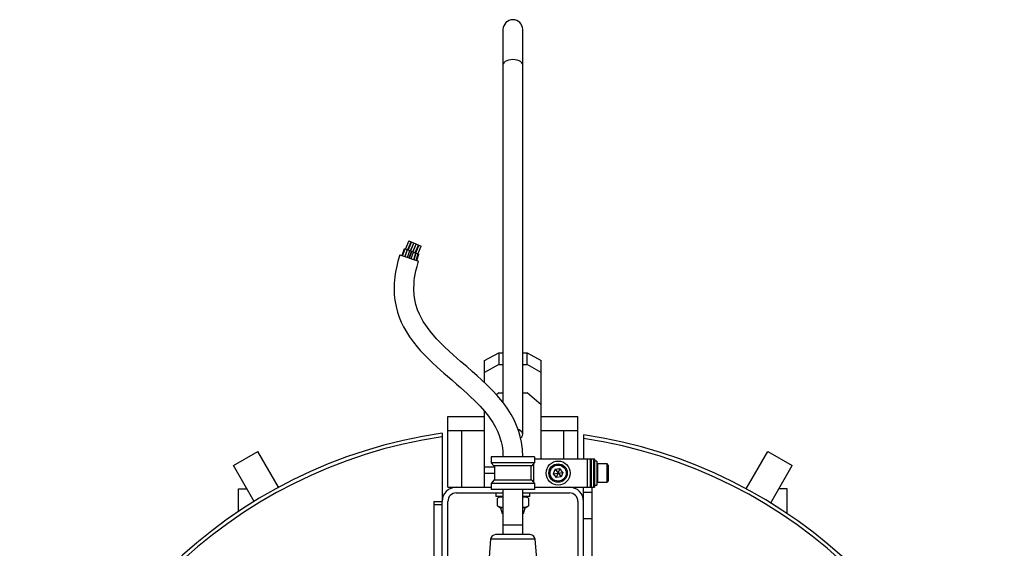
# Model space of a CAD drawing. Extents: x -348 to 349, y -325 to 621.
# Tile 3 of 3: x -348 to 349, y 248 to 621. Entities that reach past the tile are written whole.
import ezdxf

# ---------------------------------------------------------------- set-up
doc = ezdxf.new("R2010")
doc.units = 0
doc.layers.get('0').update_dxf_attribs({"linetype": 'CONTINUOUS'})

msp = doc.modelspace()

# ---------------------------------------------------------------- linework, layer by layer
at = {"color": 7, "linetype": 'CONTINUOUS'}
for p, q in [((-5.81, 614.16), (-5.81, 350.7)), ((8.19, 328.21), (8.19, 614.16)), ((-72.41, 465.03), (-70.78, 464.28)), ((-70.78, 464.28), (-63.68, 461.04)), ((-78.75, 455.02), (-65.47, 450.6)), ((-77.23, 454.52), (-75.51, 459.52)), ((-76.8, 454.37), (-75.09, 459.35)), ((-75.51, 459.52), (-65.28, 455.5)), ((-73.63, 458.78), (-75.33, 453.88)), ((-75.11, 453.81), (-73.44, 458.7)), ((-73.37, 453.23), (-71.73, 458.03)), ((-72.06, 452.79), (-70.44, 457.53)), ((-71.98, 452.77), (-70.36, 457.49)), ((-70.67, 452.33), (-69.07, 456.99)), ((-68.93, 451.75), (-67.36, 456.32)), ((-68.75, 451.69), (-67.17, 456.24)), ((-67.24, 451.19), (-65.71, 455.67)), ((-66.81, 451.04), (-65.28, 455.5)), ((-18.81, 380.37), (-8.81, 385.82)), ((-8.81, 385.82), (-8.81, 377.43)), ((-8.81, 385.82), (-5.81, 385.82)), ((8.19, 385.82), (11.19, 385.82)), ((11.19, 377.43), (11.19, 385.82)), ((11.19, 385.82), (21.19, 380.37)), ((-18.81, 364.7), (-18.81, 380.37)), ((-8.81, 377.43), (-18.81, 371.99)), ((-8.81, 377.43), (-5.81, 377.43)), ((8.19, 377.43), (11.19, 377.43)), ((21.19, 371.99), (11.19, 377.43)), ((21.19, 310.82), (21.19, 380.37)), ((-8.81, 357.41), (-10.38, 356.11)), ((-8.81, 357.41), (-5.81, 357.41)), ((8.19, 357.41), (11.19, 357.41)), ((21.19, 349.13), (11.19, 357.41)), ((-18.81, 290.82), (-18.81, 344.5)), ((-44.81, 290.82), (-44.81, 340.82)), ((-44.81, 340.82), (-18.81, 340.82)), ((21.19, 340.82), (47.19, 340.82)), ((47.19, 310.82), (47.19, 340.82)), ((-48.81, 329.06), (-48.81, 281.17)), ((-44.81, 330.82), (-18.81, 330.82)), ((-34.81, 290.82), (-34.81, 330.82)), ((21.19, 330.82), (47.19, 330.82)), ((37.19, 310.82), (37.19, 330.82)), ((51.19, 327.79), (51.19, 311.17)), ((-196.47, 306.17), (-179.15, 316.17)), ((-164.5, 290.8), (-179.15, 316.17)), ((166.26, 289.71), (181.53, 316.17)), ((181.53, 316.17), (198.85, 306.17)), ((-14.17, 312.32), (-14.17, 308.12)), ((16.45, 312.32), (-14.17, 312.32)), ((-14.17, 308.12), (-12.23, 305.82)), ((16.45, 308.12), (-14.17, 308.12)), ((16.45, 312.32), (16.45, 308.12)), ((16.45, 310.82), (59.04, 310.82)), ((53.79, 310.82), (53.79, 290.82)), ((55.79, 310.82), (55.79, 290.82)), ((56.67, 310.82), (56.67, 290.82)), ((58.16, 310.82), (58.16, 290.82)), ((59.04, 310.82), (59.04, 290.82)), ((60.64, 309.32), (59.04, 309.32)), ((60.64, 309.32), (60.64, 292.32)), ((67.84, 307.32), (61.04, 307.32)), ((68.64, 306.52), (67.84, 307.32)), ((67.84, 294.32), (67.84, 307.32)), ((68.64, 306.52), (68.64, 295.12)), ((-181.82, 280.8), (-196.47, 306.17)), ((-18.81, 300.82), (-11.91, 300.82)), ((14.51, 305.82), (-12.23, 305.82)), ((-11.91, 305.82), (-11.91, 295.82)), ((31.08, 303.57), (29.75, 300.37)), ((29.75, 300.37), (36.62, 301.27)), ((29.75, 300.37), (31.86, 297.62)), ((31.08, 303.57), (34.51, 304.02)), ((31.08, 303.57), (35.29, 298.07)), ((34.51, 304.02), (31.86, 297.62)), ((36.62, 301.27), (34.51, 304.02)), ((36.62, 301.27), (35.29, 298.07)), ((183.58, 279.71), (198.85, 306.17)), ((-12.23, 295.82), (-14.17, 293.52)), ((-14.17, 293.52), (-14.17, 289.32)), ((16.45, 293.52), (-14.17, 293.52)), ((14.51, 295.82), (-12.23, 295.82)), ((16.45, 293.52), (16.45, 289.32)), ((35.29, 298.07), (31.86, 297.62)), ((61.04, 294.32), (67.84, 294.32)), ((67.84, 294.32), (68.64, 295.12)), ((-192.9, 273.68), (-192.9, 289.59)), ((-192.9, 289.59), (-186.9, 289.59)), ((-44.81, 290.82), (-14.17, 290.82)), ((-38.81, 286.82), (-5.81, 286.82)), ((16.45, 289.32), (-14.17, 289.32)), ((-10.81, 286.82), (-10.81, 284.32)), ((-5.81, 289.32), (-5.81, 257.31)), ((8.19, 257.31), (8.19, 289.32)), ((8.19, 286.82), (41.19, 286.82)), ((13.19, 284.32), (13.19, 286.82)), ((16.45, 290.82), (59.04, 290.82)), ((51.19, 83.22), (51.19, 290.82)), ((51.19, 287.29), (57.19, 287.29)), ((57.19, -121.69), (57.19, 290.82)), ((59.04, 292.32), (60.64, 292.32)), ((195.28, 289.59), (189.28, 289.59)), ((195.28, 272.17), (195.28, 289.59)), ((-54.81, 280.82), (-54.81, -121.69)), ((-54.81, 280.82), (-48.81, 280.82)), ((-54.81, 278.64), (-48.81, 278.64)), ((-48.81, 83.22), (-48.81, 280.82)), ((-44.81, 240.82), (-44.81, 280.82)), ((-5.81, 284.32), (-10.81, 284.32)), ((-7.51, 284.32), (-9.78, 283.01)), ((-9.78, 277.63), (-9.78, 283.01)), ((13.19, 284.32), (8.19, 284.32)), ((12.16, 283.01), (9.89, 284.32)), ((12.16, 283.01), (12.16, 277.63)), ((47.19, 280.82), (47.19, 240.82)), ((-9.78, 277.63), (-7.51, 276.32)), ((-7.51, 276.32), (-6.44, 272.32)), ((-5.81, 276.32), (-7.51, 276.32)), ((-5.81, 272.32), (-6.44, 272.32)), ((9.89, 276.32), (8.19, 276.32)), ((8.82, 272.32), (8.19, 272.32)), ((8.82, 272.32), (9.89, 276.32)), ((9.89, 276.32), (12.16, 277.63)), ((57.19, 268.58), (51.19, 268.58)), ((-5.81, 264.31), (8.19, 264.31)), ((-14.56, 254.09), (-20.31, 182.31)), ((13.46, 257.31), (-11.08, 257.31)), ((22.69, 182.31), (16.95, 254.09))]:
    msp.add_line(p, q, dxfattribs=at)
at = {"color": 8, "linetype": 'CONTINUOUS'}
for p, q in [((15.78, 307.33), (15.78, 294.31)), ((61.04, 307.32), (61.04, 294.32)), ((-18.81, 305.22), (-11.91, 305.22)), ((13.93, 305.82), (13.93, 295.82)), ((16.95, 254.09), (-14.56, 254.09))]:
    msp.add_line(p, q, dxfattribs=at)
at = {"color": 8, "linetype": 'CONTINUOUS', "flags": 128}
for points in [[(1.19, 593.02), (-0.36, 592.92), (-1.84, 592.63), (-3.17, 592.17), (-4.28, 591.54), (-5.11, 590.8), (-5.63, 589.97), (-5.81, 589.1)], [(8.19, 589.1), (8.02, 589.97), (7.5, 590.8), (6.67, 591.54), (5.56, 592.17), (4.23, 592.63), (2.75, 592.92), (1.19, 593.02)]]:
    msp.add_lwpolyline(points, dxfattribs=at)
at = {"color": 7, "linetype": 'CONTINUOUS', "flags": 128}
for points in [[(-72.41, 465.03), (-74.37, 460.51), (-74.85, 459.26)], [(-73.13, 458.73), (-72.92, 459.29), (-70.78, 464.28)], [(-70.45, 464.13), (-72.39, 459.62), (-72.84, 458.47)], [(-68.87, 463.41), (-70.81, 458.92), (-71.22, 457.83)], [(-71.16, 457.81), (-70.72, 458.95), (-68.81, 463.38)], [(-67.29, 462.69), (-69.22, 458.21), (-69.61, 457.2)], [(-69.55, 457.18), (-69.14, 458.24), (-67.23, 462.66)], [(-67.93, 456.54), (-67.55, 457.54), (-65.65, 461.94)], [(-65.32, 461.79), (-67.24, 457.32), (-67.63, 456.3)], [(-65.92, 455.75), (-65.57, 456.65), (-63.68, 461.04)], [(-78.75, 455.02), (-80.09, 450.65), (-81.01, 447.04), (-81.64, 444.06), (-82.06, 441.63), (-82.37, 439.4), (-82.78, 434.87), (-82.87, 430.4), (-82.7, 426.81), (-82.28, 423.05), (-81.46, 418.59), (-80.34, 414.4), (-79.14, 410.91), (-77.73, 407.5), (-76.07, 404.09), (-74.17, 400.72), (-71.85, 397.1), (-69.08, 393.28), (-66.5, 390.07), (-64.28, 387.51), (-61.83, 384.86), (-58.99, 381.95), (-55.69, 378.75), (-52.58, 375.88), (-50, 373.57), (-47.63, 371.49), (-44.97, 369.18), (-41.97, 366.59), (-38.63, 363.72), (-35.76, 361.22), (-33.44, 359.16), (-31.17, 357.12), (-28.67, 354.79), (-25.91, 352.13), (-21.89, 347.99), (-18.93, 344.65), (-16.07, 341.08), (-12.97, 336.58), (-11.08, 333.29), (-9.74, 330.53), (-8.72, 328.03), (-8.25, 326.73), (-7.73, 325.12), (-7.12, 322.89), (-6.5, 320.02), (-6.01, 316.5), (-5.81, 312.31)], [(8.19, 312.31), (7.9, 317.8), (7.18, 322.67), (6.28, 326.77), (5.3, 330.22), (4.3, 333.14), (3.3, 335.66), (1.83, 338.85), (-0.03, 342.3), (-2.36, 346.02), (-4.97, 349.65), (-7.26, 352.52), (-9.97, 355.67), (-13.21, 359.18), (-17.13, 363.12), (-21.02, 366.8), (-24.13, 369.62), (-27.5, 372.6), (-31.46, 376.02), (-35.77, 379.73), (-41.05, 384.34), (-46.88, 389.7), (-52.84, 395.74), (-57.37, 401.03), (-62.23, 408.03), (-63.73, 410.71), (-64.94, 413.2), (-66.21, 416.28), (-67.37, 419.94), (-68.15, 423.37), (-68.6, 426.42), (-68.87, 430.61), (-68.73, 435.1), (-68.57, 436.79), (-68.32, 438.79), (-67.95, 441.1), (-67.41, 443.75), (-66.62, 446.84), (-65.47, 450.6)], [(6.52, 325.66), (6.67, 325.76), (7.5, 326.5), (8.02, 327.33), (8.19, 328.21), (8.02, 329.08), (7.5, 329.91), (6.67, 330.65), (5.56, 331.27), (4.92, 331.52)], [(16.45, 308.12), (15.39, 306.87), (14.51, 305.82)], [(14.51, 295.82), (15.39, 294.77), (16.45, 293.52)]]:
    msp.add_lwpolyline(points, dxfattribs=at)
at = {"color": 7, "linetype": 'CONTINUOUS'}
for radius in [8.5, 6.5, 5.7]:
    msp.add_circle((33.19, 300.82), radius, dxfattribs=at)
for centre, radius, start, end in [((1.19, 614.16), 7, 0, 180), ((1.19, -16.19), 348.85, 98.24052, 242.44406), ((1.19, -16.19), 347.6, 297.61554, 81.72964), ((1.19, -16.19), 346.25, 98.30279, 243.27967), ((1.19, -16.19), 345, 296.77905, 81.66692), ((61.04, 306.92), 0.4, 90, 180), ((61.04, 294.72), 0.4, 180, 270), ((-38.81, 280.82), 10, 90, 180), ((-38.81, 280.82), 6, 90, 180), ((41.19, 280.82), 10, 0, 90), ((41.19, 280.82), 6, 0, 90), ((-7.08, 279.02), 4.82, 74.68945, 124.06137), ((9.51, 279.2), 4.64, 55.16503, 106.52453), ((-7.13, 281.44), 4.64, 235.16503, 286.52453), ((9.46, 281.62), 4.82, 254.68945, 304.06137), ((-11.08, 253.81), 3.5, 90, 175.42608), ((13.46, 253.81), 3.5, 4.57392, 90)]:
    msp.add_arc(centre, radius, start, end, dxfattribs=at)

doc.saveas('drawing.dxf')
